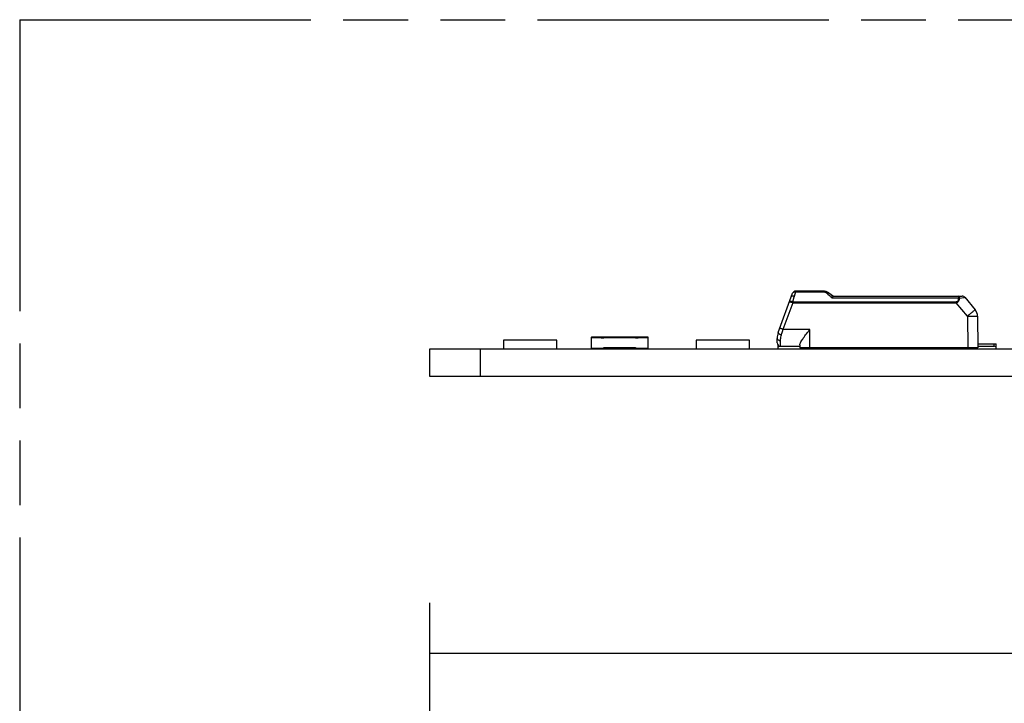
# Model space of a CAD drawing. Header units: millimetres. Extents: x 0 to 210, y 0 to 297.
# Tile 5 of 18: x 50 to 80, y 162 to 183. Entities that reach past the tile are written whole.
import ezdxf
from ezdxf.enums import TextEntityAlignment as Align

# ---------------------------------------------------------------- set-up
doc = ezdxf.new("R2010")
doc.units = ezdxf.units.MM
doc.header["$LTSCALE"] = 19.36
doc.linetypes.add('PHANTOM', pattern=[0.8, 0.45, -0.05, 0.1, -0.05, 0.1, -0.05])
doc.layers.get('0').update_dxf_attribs({"linetype": 'CONTINUOUS'})
doc.layers.add('DEFAULT_3', color=7, linetype='PHANTOM')
doc.layers.add('Z_DIM_2D', color=7, linetype='CONTINUOUS')
doc.styles.add('TEXTSTYLE_3', font='helveticaneueltw1g-ltcn.otf')
doc.styles.add('TEXTSTYLE_4', font='gdt', dxfattribs={"width": 0.7})
doc.dimstyles.new('DIMSTYLE_3', dxfattribs={"dimtxt": 2.1, "dimasz": 3.5, "dimexe": 1.5, "dimexo": 0, "dimgap": 0.525, "dimtad": 1, "dimdec": 3, "dimlfac": 2, "dimdsep": 46, "dimtxsty": 'TEXTSTYLE_3', "dimblk": '_FILLED', "dimblk1": '_FILLED', "dimblk2": '_FILLED', "dimcen": 0.09, "dimclrt": 5, "dimadec": 3, "dimazin": 2, "dimtol": 1, "dimtp": 0.4, "dimtm": 0.4, "dimtfac": 1, "dimtdec": 3, "dimtofl": 0, "dimtmove": 0, "dimatfit": 3, "dimldrblk": '_FILLED', "dimfxl": 0, "dimtolj": 1, "dimarcsym": 0})

# ---------------------------------------------------------------- blocks, each defined once
blk = doc.blocks.new('*D8')
at = {"layer": 'Z_DIM_2D', "color": 2, "linetype": 'Continuous', "transparency": 16777216}
for p, q in [((62.399, 150.537), (62.399, 165.24)), ((131.899, 150.537), (131.899, 165.24)), ((62.399, 163.74), (97.149, 163.74)), ((131.899, 163.74), (97.149, 163.74))]:
    blk.add_line(p, q, dxfattribs=at)
at = {"layer": 'Z_DIM_2D', "color": 5, "linetype": 'Continuous', "transparency": 16777216}
for s, height, style, p in [('139', 2.1, 'TEXTSTYLE_3', (95.058, 164.265)), ('`', 1.47, 'TEXTSTYLE_4', (98.031, 164.58)), ('0.4', 1.47, 'TEXTSTYLE_3', (100.122, 164.58))]:
    blk.add_text(s, height=height, dxfattribs=dict(at, style=style)).set_placement(p, align=Align.CENTER)
blk = doc.blocks.new('_FILLED')
at = {"color": 0, "linetype": 'ByBlock'}
blk.add_solid([(0, 0), (-1, 0.125), (-1, -0.125)], dxfattribs=at)
blk = doc.blocks.new('_NONE')

msp = doc.modelspace()

# ---------------------------------------------------------------- linework, layer by layer
at = {"color": 7, "linetype": 'Continuous'}
for p, q in [((72.8169, 173.32254), (73.24487, 174.49838)), ((74.15877, 174.56417), (73.33884, 174.56417)), ((74.32873, 174.51139), (74.47013, 174.41417)), ((74.46942, 174.41417), (78.32062, 174.41417)), ((78.39722, 174.37845), (78.70831, 174.00772)), ((73.24816, 174.21766), (73.25173, 174.22738)), ((78.47852, 173.81752), (78.48489, 172.86417)), ((78.77848, 173.8175), (78.7868, 172.86417)), ((67.2243, 173.18142), (67.2243, 172.84892)), ((67.51555, 173.19017), (67.23305, 173.19017)), ((67.59055, 173.19017), (67.5243, 173.19017)), ((67.5243, 173.15517), (67.5243, 173.18142)), ((67.5993, 173.18142), (67.5993, 173.15517)), ((68.54055, 173.19017), (67.60805, 173.19017)), ((68.5493, 173.15517), (68.5493, 173.18142)), ((68.6243, 173.19017), (68.55805, 173.19017)), ((68.6243, 173.18142), (68.6243, 173.15517)), ((68.91555, 173.19017), (68.63305, 173.19017)), ((68.9243, 172.84892), (68.9243, 173.18142)), ((73.75842, 173.41417), (73.7618, 173.41852)), ((64.5993, 173.10017), (64.5993, 172.83917)), ((66.1993, 173.10017), (64.5993, 173.10017)), ((66.1993, 172.83917), (66.1993, 173.10017)), ((67.5993, 173.15517), (67.5243, 173.15517)), ((67.5993, 172.84892), (67.5993, 172.87517)), ((67.5993, 172.87517), (68.5493, 172.87517)), ((68.6243, 173.15517), (68.5493, 173.15517)), ((68.5493, 172.87517), (68.5493, 172.84892)), ((70.3618, 173.10017), (70.3618, 172.83917)), ((71.9618, 173.10017), (70.3618, 173.10017)), ((71.9618, 172.83917), (71.9618, 173.10017)), ((72.7868, 173.01417), (72.7868, 173.15182)), ((72.8118, 172.83917), (72.8118, 172.94843)), ((72.8868, 172.91417), (73.4618, 172.91417)), ((73.4618, 172.95768), (73.4618, 172.86417)), ((78.78571, 172.98917), (79.3368, 172.98917)), ((78.78636, 172.91417), (79.2618, 172.91417)), ((79.3368, 172.83917), (79.3368, 172.98917)), ((62.3993, 172.01417), (62.3993, 172.83917)), ((62.3993, 172.83917), (131.8993, 172.83917)), ((63.8993, 172.83917), (63.8993, 172.01417)), ((78.7868, 172.86417), (73.4618, 172.86417)), ((73.9618, 172.86417), (73.9868, 172.83917)), ((76.1368, 172.86417), (76.1368, 172.83917)), ((77.7368, 172.83917), (77.7368, 172.86417)), ((131.8993, 172.01417), (62.3993, 172.01417))]:
    msp.add_line(p, q, dxfattribs=at)
at = {"color": 9, "linetype": 'Continuous'}
for p, q in [((73.24872, 174.23933), (73.29362, 174.3903)), ((73.30201, 174.41845), (73.32178, 174.48468)), ((73.32178, 174.48468), (73.33884, 174.54196)), ((73.33884, 174.54196), (73.33884, 174.56417)), ((73.33884, 174.54196), (74.15876, 174.54196)), ((74.15878, 174.56417), (74.15876, 174.54196)), ((74.27207, 174.49894), (74.29912, 174.47623)), ((74.29912, 174.47623), (74.34982, 174.43356)), ((74.43048, 174.36669), (74.44038, 174.35862)), ((74.44038, 174.35862), (78.20681, 174.35862)), ((78.20681, 174.41417), (78.20681, 174.35862)), ((78.24968, 174.35085), (78.35987, 174.37146)), ((73.24876, 174.21744), (72.95801, 173.41853)), ((73.24872, 174.23933), (78.1429, 174.23933)), ((73.24876, 174.21744), (78.14292, 174.21744)), ((78.1429, 174.23933), (78.14291, 174.21744)), ((78.47852, 173.81752), (78.14292, 174.21744)), ((67.2243, 173.18142), (68.9243, 173.18142)), ((67.23305, 172.84892), (67.23305, 173.19017)), ((68.91555, 173.19017), (68.91555, 172.84017)), ((73.7618, 173.41853), (72.95801, 173.41853)), ((73.7618, 172.86417), (73.7618, 173.41853)), ((72.8868, 172.91417), (72.8868, 173.08605)), ((79.2618, 172.98917), (79.2618, 172.91417)), ((67.5993, 172.84892), (67.2243, 172.84892)), ((68.9243, 172.84892), (68.5493, 172.84892)), ((73.6618, 172.86417), (73.6618, 172.83917)), ((74.02645, 172.83917), (74.02645, 172.86417)), ((78.3118, 172.83917), (78.3118, 172.86417))]:
    msp.add_line(p, q, dxfattribs=at)
at = {"color": 7, "linetype": 'Continuous'}
for centre, radius, start, end in [((73.33884, 174.46417), 0.1, 90.000055, 159.9994), ((74.15877, 174.26417), 0.3, 55.491876, 89.999268), ((78.32062, 174.31417), 0.1, 40.000145, 89.99994), ((78.47849, 173.81488), 0.3, 0.5, 40), ((67.23305, 173.18142), 0.00875, 90, 180), ((67.51555, 173.18142), 0.00875, 0, 90), ((67.60805, 173.18142), 0.00875, 90, 180), ((68.54055, 173.18142), 0.00875, 0, 90), ((68.63305, 173.18142), 0.00875, 90, 180), ((68.91555, 173.18142), 0.00875, 0, 90), ((73.2868, 173.15167), 0.5, 160.014739, 179.983655), ((72.8868, 173.01417), 0.1, 180, 269.999674), ((67.23305, 172.84892), 0.00875, 180, 270), ((67.59055, 172.84892), 0.00875, 270, 360), ((68.55805, 172.84892), 0.00875, 180, 270), ((78.3118, 173.13917), 0.3, 246.443536, 270)]:
    msp.add_arc(centre, radius, start, end, dxfattribs=at)
at = {"color": 9, "linetype": 'Continuous'}
for centre, radius, start, end in [((86.92252, 170.34501), 14.21658, 163.349838, 163.468219), ((74.15691, 174.36646), 0.17546, 56.243851, 76.649605), ((74.15007, 174.35642), 0.18761, 49.43632, 56.212661), ((79.82848, 180.94673), 8.51099, 229.930567, 230.182579), ((78.67151, 179.56363), 6.7078, 230.208205, 230.783394), ((72.17014, 173.92857), 1.12138, 15.538079, 16.073131), ((73.01538, 173.57539), 0.33501, 249.980792, 251.834937)]:
    msp.add_arc(centre, radius, start, end, dxfattribs=at)
at = {"color": 7, "linetype": 'Continuous'}
msp.add_ellipse((72.8868, 172.78917), major_axis=(0.125, 0), ratio=1, start_param=1.57079633, end_param=2.21429744, dxfattribs=at)
at = {"color": 9, "linetype": 'Continuous'}
for points, knots in [([(73.20805, 174.39721), (73.21018, 174.40313), (73.2231, 174.41813), (73.25855, 174.4258), (73.28661, 174.42234), (73.30201, 174.41846)], [0, 0, 0, 0, 0.182898, 0.53817934, 1, 1, 1, 1]), ([(73.24487, 174.49838), (73.25056, 174.51401), (73.28024, 174.54227), (73.31909, 174.54479), (73.33884, 174.54195)], [0, 0, 0, 0, 0.45472308, 1, 1, 1, 1]), ([(74.27208, 174.49894), (74.27728, 174.50281), (74.29329, 174.51337), (74.31769, 174.51897), (74.32873, 174.51139)], [0, 0, 0, 0, 0.32615882, 1, 1, 1, 1]), ([(78.20681, 174.35862), (78.20612, 174.34697), (78.20322, 174.32334), (78.19613, 174.2883), (78.17993, 174.2529), (78.15517, 174.24231), (78.1429, 174.23933)], [0, 0, 0, 0, 0.23984644, 0.48722816, 0.74040234, 1, 1, 1, 1]), ([(78.14292, 174.21746), (78.15795, 174.22183), (78.18683, 174.23488), (78.21825, 174.26974), (78.23519, 174.31065), (78.24545, 174.3375), (78.24968, 174.35085)], [0, 0, 0, 0, 0.26241021, 0.51771256, 0.76526261, 1, 1, 1, 1]), ([(78.24967, 174.35085), (78.24812, 174.35942), (78.24235, 174.38336), (78.22431, 174.41417), (78.20681, 174.41417)], [0, 0, 0, 0, 0.33232819, 1, 1, 1, 1]), ([(78.35987, 174.37146), (78.36517, 174.37248), (78.37423, 174.37404), (78.38619, 174.37708), (78.39263, 174.37718), (78.39666, 174.37912), (78.39722, 174.37845)], [0, 0, 0, 0, 0.42570884, 0.73865447, 0.93085715, 1, 1, 1, 1]), ([(73.24722, 174.24067), (73.24166, 174.24345), (73.22914, 174.2442), (73.21277, 174.25037), (73.19706, 174.25355), (73.1834, 174.25576), (73.17176, 174.25639), (73.16235, 174.2562), (73.1549, 174.25292), (73.15449, 174.2497)], [0, 0, 0, 0, 0.1932054, 0.37661406, 0.54384694, 0.68950012, 0.80894222, 0.8993743, 1, 1, 1, 1]), ([(73.25143, 174.22658), (73.24532, 174.2286), (73.23399, 174.23431), (73.21662, 174.24048), (73.20004, 174.24415), (73.18553, 174.24791), (73.17359, 174.25049), (73.16406, 174.25176), (73.15867, 174.25199), (73.15505, 174.25159), (73.15475, 174.25077)], [0, 0, 0, 0, 0.19185147, 0.37629252, 0.54741572, 0.69753517, 0.82135138, 0.91471793, 0.97411905, 1, 1, 1, 1]), ([(73.15475, 174.25077), (73.15497, 174.25137), (73.15839, 174.24887), (73.16276, 174.24872), (73.17188, 174.24483), (73.18321, 174.24113), (73.19734, 174.23598), (73.21943, 174.22809), (73.23681, 174.22178), (73.24877, 174.21742)], [0, 0, 0, 0, 0.01930448, 0.07627139, 0.16871945, 0.29308449, 0.44458447, 0.61740694, 1, 1, 1, 1]), ([(78.70831, 174.00772), (78.708, 174.00809), (78.70612, 174.00558), (78.70305, 174.00429), (78.69733, 173.99912), (78.68977, 173.99327), (78.68009, 173.98527), (78.66346, 173.97167), (78.63845, 173.95099), (78.60413, 173.92251), (78.56501, 173.88992), (78.52259, 173.85447), (78.49339, 173.83), (78.47851, 173.81752)], [0, 0, 0, 0, 0.00486247, 0.01924971, 0.04306133, 0.07608849, 0.11798324, 0.16837493, 0.29260881, 0.44406445, 0.61689559, 0.80468792, 1, 1, 1, 1]), ([(78.47852, 173.81752), (78.49802, 173.81769), (78.53628, 173.81799), (78.59183, 173.81832), (78.64303, 173.81854), (78.68789, 173.81861), (78.72055, 173.81859), (78.74218, 173.81843), (78.75483, 173.81839), (78.76445, 173.81806), (78.77219, 173.81831), (78.77543, 173.81738), (78.77848, 173.81799), (78.77848, 173.8175)], [0, 0, 0, 0, 0.195007, 0.38266605, 0.55548777, 0.70701461, 0.83135754, 0.88180616, 0.9237544, 0.95682879, 0.98067938, 0.99509835, 1, 1, 1, 1]), ([(72.81691, 173.32256), (72.81536, 173.31829), (72.8213, 173.30496), (72.84913, 173.28295), (72.8784, 173.26873), (72.90069, 173.26062)], [0, 0, 0, 0, 0.12576701, 0.3440579, 1, 1, 1, 1]), ([(72.95799, 173.41853), (72.94603, 173.42288), (72.92864, 173.42919), (72.90654, 173.43708), (72.89241, 173.44223), (72.88108, 173.44593), (72.87197, 173.44982), (72.86761, 173.44998), (72.86419, 173.45247), (72.86397, 173.45186)], [0, 0, 0, 0, 0.38287512, 0.55570962, 0.70714946, 0.83148131, 0.92383374, 0.98070604, 1, 1, 1, 1]), ([(72.8868, 173.08605), (72.88675, 173.09916), (72.88877, 173.15682), (72.89875, 173.21422), (72.91094, 173.25708)], [0, 0, 0, 0, 0.22735377, 1, 1, 1, 1]), ([(72.7868, 173.15182), (72.7868, 173.14306), (72.79314, 173.12399), (72.81657, 173.1028), (72.84912, 173.08917), (72.87393, 173.08606), (72.8868, 173.08605)], [0, 0, 0, 0, 0.20095839, 0.43358012, 0.70466706, 1, 1, 1, 1])]:
    msp.add_open_spline(points, degree=3, knots=knots, dxfattribs=at)
for points in [[(74.15873, 174.54196), (74.17173, 174.54185), (74.18478, 174.54019), (74.19743, 174.53718)], [(78.20681, 174.35861), (78.22129, 174.35746), (78.23574, 174.35493), (78.24968, 174.35085)]]:
    msp.add_open_spline(points, degree=3, dxfattribs=at)
at = {"color": 7, "linetype": 'Continuous'}
for points, knots in [([(74.44038, 174.35862), (74.44317, 174.36617), (74.44827, 174.37965), (74.45597, 174.39739), (74.46203, 174.40823), (74.46716, 174.41417), (74.46942, 174.41417)], [0, 0, 0, 0, 0.37954633, 0.68469932, 0.89383516, 1, 1, 1, 1]), ([(72.91094, 173.25708), (72.91491, 173.27021), (72.93091, 173.32394), (72.94633, 173.37783), (72.95799, 173.41853)], [0, 0, 0, 0, 0.24475757, 1, 1, 1, 1]), ([(73.4618, 172.95768), (73.4618, 172.97111), (73.4709, 173.002), (73.50523, 173.07014), (73.57029, 173.16536), (73.65977, 173.28725), (73.72507, 173.37112), (73.75842, 173.41417)], [0, 0, 0, 0, 0.073515, 0.1716594, 0.41857356, 0.70195108, 1, 1, 1, 1]), ([(79.3368, 172.88917), (79.3318, 172.89292), (79.30935, 172.90724), (79.28215, 172.91417), (79.2618, 172.91417)], [0, 0, 0, 0, 0.23493235, 1, 1, 1, 1])]:
    msp.add_open_spline(points, degree=3, knots=knots, dxfattribs=at)
at = {"layer": 'DEFAULT_3', "color": 91, "linetype": 'PHANTOM', "true_color": 0x80ff80}
for q in [(50.12864, 132.68), (150.12864, 182.68)]:
    msp.add_line((50.12864, 182.68), q, dxfattribs=at)

# ---------------------------------------------------------------- dimensions: what is measured, and where the dimension line sits
at = {"layer": 'Z_DIM_2D', "color": 2, "linetype": 'Continuous'}
dim = msp.add_linear_dim(base=(131.8993, 163.73988), p1=(62.3993, 150.53667), p2=(131.8993, 150.53667), dimstyle='DIMSTYLE_3', override={"dimblk1": 'NONE', "dimblk2": 'NONE', "dimsah": 1}, dxfattribs=at)
dim.commit()
dim.dimension.update_dxf_attribs({"geometry": '*D8', "text_midpoint": (97.1493, 163.73988), "dimtype": 160})

doc.saveas('drawing.dxf')
